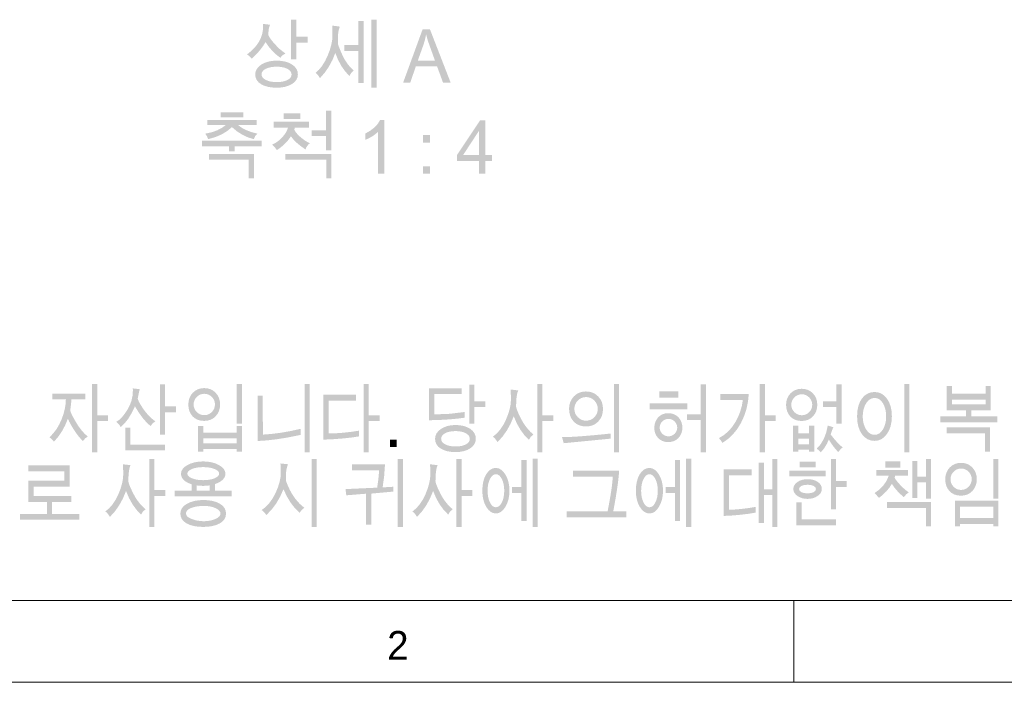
# Model space of a CAD drawing. Header units: millimetres. Extents: x 5 to 419, y 1 to 291.
# Tile 2 of 25: x 62 to 123, y 4 to 45. Entities that reach past the tile are written whole.
import ezdxf

# ---------------------------------------------------------------- set-up
doc = ezdxf.new("R2010")
doc.units = ezdxf.units.MM

msp = doc.modelspace()

# ---------------------------------------------------------------- hatches: boundary and pattern name
h = msp.add_hatch(color=7)
h.paths.add_polyline_path([(79.966, 43.339), (79.271, 43.339), (79.271, 42.303), (78.941, 42.303), (78.941, 44.737), (79.271, 44.737), (79.271, 43.691), (79.966, 43.691)])
h.paths.add_polyline_path([(78.285, 42.404), (78.025, 42.607), (77.787, 42.835), (77.572, 43.089), (77.379, 43.367), (77.21, 43.099), (77.013, 42.84), (76.789, 42.591), (76.538, 42.352), (76.442, 42.449), (76.361, 42.524), (76.294, 42.578), (76.242, 42.609), (76.473, 42.795), (76.673, 42.988), (76.842, 43.189), (76.981, 43.398), (77.089, 43.614), (77.166, 43.839), (77.212, 44.071), (77.227, 44.311), (77.219, 44.486), (77.653, 44.43), (77.61, 44.309), (77.578, 44.166), (77.56, 44.002), (77.553, 43.816), (77.572, 43.752), (77.63, 43.652), (77.725, 43.516), (77.858, 43.344), (78.195, 42.984), (78.597, 42.665), (78.425, 42.564)])
h.paths.add_polyline_path([(79.363, 41.393), (79.341, 41.217), (79.273, 41.059), (79.161, 40.919), (79.003, 40.797), (78.809, 40.697), (78.588, 40.626), (78.34, 40.583), (78.064, 40.569), (77.781, 40.583), (77.528, 40.623), (77.303, 40.69), (77.108, 40.784), (76.949, 40.902), (76.836, 41.043), (76.768, 41.205), (76.746, 41.389), (76.769, 41.557), (76.839, 41.712), (76.954, 41.854), (77.116, 41.984), (77.315, 42.091), (77.539, 42.167), (77.789, 42.213), (78.064, 42.229), (78.337, 42.214), (78.584, 42.171), (78.805, 42.098), (79, 41.996), (79.159, 41.871), (79.272, 41.728), (79.34, 41.569)])
h.paths.add_polyline_path([(78.976, 41.376), (78.96, 41.477), (78.913, 41.569), (78.834, 41.65), (78.724, 41.722), (78.589, 41.781), (78.435, 41.823), (78.261, 41.848), (78.068, 41.857), (77.867, 41.849), (77.687, 41.824), (77.528, 41.783), (77.39, 41.727), (77.279, 41.657), (77.2, 41.576), (77.152, 41.485), (77.136, 41.384), (77.152, 41.287), (77.201, 41.198), (77.282, 41.118), (77.395, 41.046), (77.534, 40.988), (77.692, 40.945), (77.871, 40.92), (78.068, 40.912), (78.262, 40.92), (78.436, 40.945), (78.59, 40.985), (78.725, 41.043), (78.835, 41.112), (78.913, 41.191), (78.96, 41.279)])
h = msp.add_hatch(color=7)
h.paths.add_polyline_path([(83.872, 40.565), (83.872, 44.741), (84.204, 44.741), (84.204, 40.565)])
h.paths.add_polyline_path([(83.061, 40.863), (83.061, 42.829), (82.216, 42.829), (82.216, 43.182), (83.061, 43.182), (83.061, 44.665), (83.397, 44.665), (83.397, 40.863)])
h.paths.add_polyline_path([(82.525, 41.288), (82.261, 41.573), (82.029, 41.903), (81.828, 42.279), (81.658, 42.701), (81.481, 42.264), (81.264, 41.86), (81.009, 41.489), (80.715, 41.152), (80.643, 41.27), (80.575, 41.364), (80.51, 41.434), (80.449, 41.481), (80.662, 41.678), (80.856, 41.919), (81.031, 42.203), (81.188, 42.53), (81.317, 42.868), (81.409, 43.187), (81.465, 43.485), (81.483, 43.763), (81.479, 44.137), (81.475, 44.27), (81.465, 44.381), (81.937, 44.316), (81.86, 44.075), (81.826, 43.833), (81.813, 43.326), (81.831, 43.226), (81.882, 43.069), (81.967, 42.855), (82.087, 42.583), (82.233, 42.298), (82.399, 42.043), (82.583, 41.818), (82.787, 41.624), (82.629, 41.472)])
h = msp.add_hatch(color=7)
h.paths.add_polyline_path([(88.734, 40.876), (88.267, 40.876), (87.901, 41.875), (86.598, 41.875), (86.253, 40.876), (85.817, 40.876), (87.016, 44.159), (87.46, 44.159)])
h.paths.add_polyline_path([(87.775, 42.22), (87.684, 42.472), (87.604, 42.695), (87.535, 42.889), (87.475, 43.055), (87.427, 43.192), (87.388, 43.3), (87.36, 43.379), (87.343, 43.43), (87.292, 43.598), (87.235, 43.816), (87.224, 43.816), (87.154, 43.497), (87.065, 43.203), (86.715, 42.22)])
h = msp.add_hatch(color=7)
h.paths.add_polyline_path([(76.021, 38.752), (74.631, 38.752), (74.631, 39.059), (76.021, 39.059)])
h.paths.add_polyline_path([(76.879, 37.749), (76.746, 37.603), (76.659, 37.409), (76.287, 37.528), (75.94, 37.692), (75.617, 37.9), (75.317, 38.152), (75.027, 37.908), (74.688, 37.703), (74.3, 37.538), (73.864, 37.413), (73.787, 37.587), (73.682, 37.749), (74.064, 37.831), (74.402, 37.948), (74.697, 38.099), (74.949, 38.284), (73.807, 38.284), (73.807, 38.582), (76.841, 38.582), (76.841, 38.284), (75.691, 38.284), (75.907, 38.118), (76.177, 37.974), (76.501, 37.851)])
h.paths.add_polyline_path([(77.14, 36.974), (75.479, 36.974), (75.479, 36.674), (75.148, 36.674), (75.148, 36.974), (73.487, 36.974), (73.487, 37.326), (77.14, 37.326)])
h.paths.add_polyline_path([(76.345, 35.01), (76.345, 36.144), (73.902, 36.144), (73.902, 36.502), (76.667, 36.502), (76.667, 35.01)])
h = msp.add_hatch(color=7)
h.paths.add_polyline_path([(81.414, 36.721), (81.086, 36.721), (81.086, 37.601), (80.208, 37.601), (80.208, 37.96), (81.086, 37.96), (81.086, 39.151), (81.414, 39.151)])
h.paths.add_polyline_path([(79.513, 38.647), (78.494, 38.647), (78.494, 39.001), (79.513, 39.001)])
h.paths.add_polyline_path([(79.827, 36.782), (79.539, 36.987), (79.295, 37.189), (79.094, 37.389), (78.937, 37.588), (78.768, 37.352), (78.569, 37.132), (78.339, 36.928), (78.079, 36.739), (77.984, 36.864), (77.902, 36.961), (77.834, 37.03), (77.778, 37.071), (77.954, 37.16), (78.119, 37.267), (78.272, 37.393), (78.414, 37.537), (78.538, 37.688), (78.637, 37.837), (78.711, 37.982), (78.759, 38.125), (77.869, 38.125), (77.869, 38.477), (80.039, 38.477), (80.039, 38.125), (79.168, 38.125), (79.156, 38.046), (79.14, 37.991), (79.2, 37.887), (79.285, 37.775), (79.396, 37.656), (79.533, 37.528), (79.825, 37.304), (80.101, 37.158), (80.016, 37.091), (79.943, 37.006), (79.88, 36.903)])
h.paths.add_polyline_path([(81.099, 35.01), (81.099, 36.144), (78.59, 36.144), (78.59, 36.502), (81.421, 36.502), (81.421, 35.01)])
h = msp.add_hatch(color=7)
h.dxf.hatch_style = 2
h.paths.add_polyline_path([(84.657, 35.29), (84.276, 35.29), (84.276, 37.859), (84.121, 37.721), (83.941, 37.594), (83.738, 37.478), (83.51, 37.373), (83.51, 37.762), (83.814, 37.939), (84.065, 38.136), (84.263, 38.352), (84.409, 38.589), (84.657, 38.589)])
h = msp.add_hatch(color=7)
h.paths.add_polyline_path([(91.274, 36.074), (90.855, 36.074), (90.855, 35.29), (90.474, 35.29), (90.474, 36.074), (89.128, 36.074), (89.128, 36.446), (90.542, 38.573), (90.855, 38.573), (90.855, 36.446), (91.274, 36.446)])
h.paths.add_polyline_path([(90.474, 36.446), (90.474, 37.928), (89.501, 36.446)])
h = msp.add_hatch(color=7)
h.paths.add_polyline_path([(87.473, 37.207), (87.039, 37.207), (87.039, 37.666), (87.473, 37.666)])
h.paths.add_polyline_path([(87.473, 35.29), (87.039, 35.29), (87.039, 35.749), (87.473, 35.749)])
h = msp.add_hatch(color=7)
h.paths.add_polyline_path([(67.717, 20.115), (67.054, 20.115), (67.054, 18.207), (66.739, 18.207), (66.739, 22.384), (67.054, 22.384), (67.054, 20.466), (67.717, 20.466)])
h.paths.add_polyline_path([(66.477, 19.166), (66.313, 19.053), (66.184, 18.894), (66.067, 19.005), (65.944, 19.145), (65.813, 19.315), (65.674, 19.515), (65.542, 19.723), (65.428, 19.916), (65.333, 20.096), (65.257, 20.261), (65.092, 19.864), (64.895, 19.496), (64.665, 19.159), (64.403, 18.852), (64.269, 19.011), (64.124, 19.123), (64.349, 19.352), (64.548, 19.61), (64.72, 19.898), (64.867, 20.216), (64.984, 20.543), (65.067, 20.859), (65.117, 21.164), (65.134, 21.459), (64.293, 21.459), (64.293, 21.806), (66.33, 21.806), (66.33, 21.459), (65.476, 21.459), (65.461, 21.276), (65.434, 21.031), (65.401, 20.78), (65.422, 20.692), (65.483, 20.547), (65.586, 20.345), (65.731, 20.085), (65.901, 19.811), (66.082, 19.567), (66.274, 19.351)])
h = msp.add_hatch(color=7)
h.paths.add_polyline_path([(71.878, 20.659), (71.215, 20.659), (71.215, 19.28), (70.9, 19.28), (70.9, 22.379), (71.215, 22.379), (71.215, 21.013), (71.878, 21.013)])
h.paths.add_polyline_path([(69.669, 22.072), (69.654, 22.029), (69.635, 21.963), (69.614, 21.873), (69.591, 21.761), (69.569, 21.651), (69.554, 21.572), (69.544, 21.522), (69.541, 21.503), (69.561, 21.418), (69.62, 21.29), (69.719, 21.117), (69.857, 20.9), (70.023, 20.67), (70.207, 20.459), (70.406, 20.268), (70.623, 20.095), (70.462, 19.988), (70.328, 19.81), (70.099, 20.016), (69.862, 20.287), (69.618, 20.622), (69.367, 21.022), (69.176, 20.619), (68.968, 20.273), (68.741, 19.984), (68.496, 19.752), (68.39, 19.918), (68.226, 20.072), (68.388, 20.179), (68.554, 20.335), (68.723, 20.539), (68.895, 20.792), (69.047, 21.074), (69.156, 21.367), (69.221, 21.67), (69.243, 21.983), (69.24, 22.068), (69.232, 22.124)])
h.paths.add_polyline_path([(71.223, 18.317), (68.771, 18.317), (68.771, 19.714), (69.096, 19.714), (69.096, 18.679), (71.223, 18.679)])
h = msp.add_hatch(color=7)
h.paths.add_polyline_path([(75.618, 19.949), (75.618, 22.384), (75.926, 22.384), (75.926, 19.949)])
h.paths.add_polyline_path([(74.592, 21.141), (74.576, 20.934), (74.525, 20.745), (74.442, 20.574), (74.325, 20.42), (74.18, 20.292), (74.014, 20.201), (73.827, 20.147), (73.618, 20.129), (73.405, 20.146), (73.216, 20.198), (73.049, 20.284), (72.907, 20.406), (72.792, 20.555), (72.71, 20.726), (72.661, 20.917), (72.644, 21.13), (72.662, 21.342), (72.714, 21.534), (72.8, 21.706), (72.922, 21.858), (73.069, 21.982), (73.235, 22.071), (73.418, 22.124), (73.618, 22.142), (73.824, 22.123), (74.009, 22.069), (74.175, 21.979), (74.321, 21.853), (74.439, 21.7), (74.524, 21.53), (74.575, 21.344)])
h.paths.add_polyline_path([(74.277, 21.136), (74.265, 21.267), (74.229, 21.388), (74.169, 21.499), (74.085, 21.6), (73.984, 21.684), (73.874, 21.744), (73.753, 21.78), (73.622, 21.792), (73.492, 21.78), (73.371, 21.743), (73.261, 21.683), (73.16, 21.598), (73.076, 21.497), (73.016, 21.386), (72.98, 21.266), (72.968, 21.136), (72.98, 21.006), (73.016, 20.886), (73.076, 20.775), (73.16, 20.674), (73.261, 20.589), (73.371, 20.529), (73.492, 20.492), (73.622, 20.48), (73.753, 20.492), (73.874, 20.529), (73.984, 20.589), (74.085, 20.674), (74.169, 20.775), (74.229, 20.886), (74.265, 21.006)])
h.paths.add_polyline_path([(75.609, 18.243), (75.609, 18.404), (73.556, 18.404), (73.556, 18.243), (73.24, 18.243), (73.24, 19.826), (73.556, 19.826), (73.556, 19.412), (75.609, 19.412), (75.609, 19.826), (75.926, 19.826), (75.926, 18.243)])
h.paths.add_polyline_path([(73.556, 19.056), (73.556, 18.756), (75.609, 18.756), (75.609, 19.056)])
h = msp.add_hatch(color=7)
h.paths.add_polyline_path([(80.091, 18.207), (79.774, 18.207), (79.774, 22.384), (80.091, 22.384)])
h.paths.add_polyline_path([(76.888, 21.678), (77.208, 21.678), (77.216, 19.288), (77.762, 19.33), (78.33, 19.403), (78.92, 19.507), (79.532, 19.642), (79.532, 19.271), (78.803, 19.122), (78.12, 19.01), (77.481, 18.934), (76.888, 18.894)])
h = msp.add_hatch(color=7)
h.paths.add_polyline_path([(84.376, 20.115), (83.713, 20.115), (83.713, 18.207), (83.398, 18.207), (83.398, 22.384), (83.713, 22.384), (83.713, 20.466), (84.376, 20.466)])
h.paths.add_polyline_path([(82.918, 21.38), (81.26, 21.38), (81.26, 19.358), (81.678, 19.369), (82.126, 19.401), (82.606, 19.454), (83.117, 19.528), (83.117, 19.179), (82.649, 19.109), (82.129, 19.052), (81.556, 19.008), (80.931, 18.978), (80.931, 21.739), (82.918, 21.739)])
h = msp.add_hatch(color=7)
h.paths.add_polyline_path([(90.856, 20.986), (90.193, 20.986), (90.193, 19.949), (89.878, 19.949), (89.878, 22.361), (90.193, 22.361), (90.193, 21.338), (90.856, 21.338)])
h.paths.add_polyline_path([(89.418, 21.77), (87.741, 21.77), (87.741, 20.527), (88.674, 20.564), (89.597, 20.675), (89.597, 20.325), (89.122, 20.264), (88.6, 20.218), (88.03, 20.186), (87.411, 20.169), (87.411, 22.128), (89.418, 22.128)])
h.paths.add_polyline_path([(90.277, 19.04), (90.255, 18.864), (90.191, 18.706), (90.083, 18.566), (89.933, 18.443), (89.748, 18.344), (89.537, 18.273), (89.299, 18.23), (89.036, 18.216), (88.766, 18.229), (88.524, 18.27), (88.31, 18.337), (88.123, 18.431), (87.972, 18.549), (87.864, 18.689), (87.799, 18.851), (87.777, 19.035), (87.8, 19.204), (87.866, 19.359), (87.976, 19.501), (88.131, 19.63), (88.321, 19.737), (88.534, 19.814), (88.773, 19.86), (89.036, 19.876), (89.297, 19.861), (89.533, 19.817), (89.744, 19.744), (89.93, 19.642), (90.082, 19.517), (90.19, 19.375), (90.255, 19.216)])
h.paths.add_polyline_path([(89.907, 19.022), (89.892, 19.124), (89.847, 19.215), (89.771, 19.297), (89.666, 19.369), (89.537, 19.428), (89.39, 19.47), (89.224, 19.495), (89.04, 19.503), (88.848, 19.495), (88.676, 19.471), (88.524, 19.43), (88.393, 19.373), (88.286, 19.303), (88.21, 19.223), (88.165, 19.132), (88.15, 19.031), (88.165, 18.934), (88.211, 18.845), (88.288, 18.765), (88.396, 18.693), (88.529, 18.634), (88.681, 18.592), (88.851, 18.567), (89.04, 18.559), (89.225, 18.567), (89.391, 18.591), (89.538, 18.632), (89.668, 18.689), (89.772, 18.759), (89.847, 18.838), (89.892, 18.926)])
h = msp.add_hatch(color=7)
h.paths.add_polyline_path([(95.021, 20.115), (94.358, 20.115), (94.358, 18.207), (94.043, 18.207), (94.043, 22.384), (94.358, 22.384), (94.358, 20.466), (95.021, 20.466)])
h.paths.add_polyline_path([(93.534, 18.968), (93.259, 19.25), (93.012, 19.585), (92.792, 19.972), (92.601, 20.413), (92.408, 19.953), (92.177, 19.535), (91.91, 19.159), (91.606, 18.825), (91.53, 18.944), (91.457, 19.039), (91.387, 19.11), (91.321, 19.157), (91.556, 19.352), (91.768, 19.59), (91.957, 19.873), (92.123, 20.199), (92.258, 20.538), (92.355, 20.86), (92.413, 21.164), (92.432, 21.452), (92.422, 21.815), (92.418, 21.954), (92.405, 22.054), (92.879, 21.998), (92.821, 21.839), (92.78, 21.622), (92.756, 21.347), (92.747, 21.013), (92.756, 20.951), (92.784, 20.859), (92.829, 20.737), (92.892, 20.586), (93.036, 20.281), (93.176, 20.031), (93.32, 19.817), (93.474, 19.623), (93.638, 19.448), (93.809, 19.298), (93.64, 19.145)])
h = msp.add_hatch(color=7)
h.paths.add_polyline_path([(99.065, 18.207), (98.748, 18.207), (98.748, 22.384), (99.065, 22.384)])
h.paths.add_polyline_path([(98.077, 20.861), (98.059, 20.642), (98.006, 20.441), (97.916, 20.259), (97.791, 20.096), (97.637, 19.961), (97.46, 19.865), (97.259, 19.807), (97.036, 19.788), (96.808, 19.807), (96.606, 19.863), (96.428, 19.958), (96.275, 20.09), (96.153, 20.253), (96.065, 20.438), (96.012, 20.646), (95.995, 20.877), (96.013, 21.09), (96.068, 21.287), (96.159, 21.466), (96.286, 21.628), (96.443, 21.763), (96.619, 21.859), (96.815, 21.916), (97.032, 21.935), (97.253, 21.916), (97.452, 21.858), (97.63, 21.761), (97.786, 21.625), (97.914, 21.461), (98.005, 21.279), (98.059, 21.079)])
h.paths.add_polyline_path([(97.036, 21.591), (96.894, 21.577), (96.762, 21.537), (96.641, 21.47), (96.531, 21.377), (96.438, 21.265), (96.373, 21.143), (96.333, 21.01), (96.32, 20.867), (96.333, 20.724), (96.373, 20.59), (96.439, 20.468), (96.532, 20.356), (96.644, 20.262), (96.766, 20.195), (96.9, 20.155), (97.044, 20.142), (97.186, 20.155), (97.317, 20.195), (97.437, 20.261), (97.547, 20.355), (97.638, 20.466), (97.704, 20.589), (97.743, 20.723), (97.756, 20.867), (97.743, 21.011), (97.703, 21.144), (97.637, 21.266), (97.545, 21.378), (97.435, 21.471), (97.313, 21.538), (97.18, 21.578)])
h.paths.add_polyline_path([(98.549, 19.04), (95.666, 18.76), (95.566, 19.132), (95.822, 19.137), (96.111, 19.148), (96.434, 19.166), (96.79, 19.191), (97.18, 19.222), (97.603, 19.259), (98.059, 19.303), (98.549, 19.354)])
h = msp.add_hatch(color=7)
h.paths.add_polyline_path([(104.071, 18.203), (104.071, 20.178), (103.221, 20.178), (103.221, 20.536), (104.071, 20.536), (104.071, 22.379), (104.388, 22.379), (104.388, 18.203)])
h.paths.add_polyline_path([(102.688, 21.559), (101.531, 21.559), (101.531, 21.935), (102.688, 21.935)])
h.paths.add_polyline_path([(103.241, 20.834), (100.939, 20.834), (100.939, 21.214), (103.241, 21.214)])
h.paths.add_polyline_path([(102.946, 19.721), (102.931, 19.538), (102.887, 19.371), (102.812, 19.22), (102.708, 19.085), (102.58, 18.973), (102.433, 18.894), (102.267, 18.846), (102.083, 18.83), (101.896, 18.845), (101.73, 18.892), (101.583, 18.971), (101.456, 19.081), (101.354, 19.213), (101.282, 19.361), (101.238, 19.523), (101.224, 19.701), (101.238, 19.881), (101.281, 20.048), (101.354, 20.2), (101.455, 20.339), (101.58, 20.453), (101.725, 20.535), (101.888, 20.585), (102.07, 20.601), (102.261, 20.585), (102.432, 20.537), (102.582, 20.456), (102.71, 20.344), (102.813, 20.208), (102.887, 20.059), (102.931, 19.897)])
h.paths.add_polyline_path([(102.629, 19.714), (102.619, 19.821), (102.589, 19.92), (102.54, 20.01), (102.472, 20.093), (102.389, 20.162), (102.299, 20.212), (102.2, 20.242), (102.092, 20.251), (101.985, 20.242), (101.886, 20.212), (101.795, 20.162), (101.713, 20.093), (101.643, 20.011), (101.594, 19.921), (101.565, 19.825), (101.555, 19.721), (101.565, 19.614), (101.594, 19.515), (101.643, 19.424), (101.711, 19.341), (101.794, 19.272), (101.885, 19.223), (101.984, 19.193), (102.092, 19.183), (102.199, 19.193), (102.297, 19.223), (102.388, 19.272), (102.471, 19.341), (102.54, 19.423), (102.589, 19.513), (102.619, 19.61)])
h = msp.add_hatch(color=7)
h.paths.add_polyline_path([(108.672, 20.115), (108.009, 20.115), (108.009, 18.207), (107.695, 18.207), (107.695, 22.384), (108.009, 22.384), (108.009, 20.466), (108.672, 20.466)])
h.paths.add_polyline_path([(105.403, 18.78), (105.291, 18.953), (105.183, 19.074), (105.479, 19.252), (105.745, 19.473), (105.981, 19.735), (106.189, 20.04), (106.362, 20.37), (106.497, 20.709), (106.594, 21.058), (106.653, 21.416), (105.266, 21.416), (105.266, 21.783), (107.019, 21.783), (106.969, 21.303), (106.873, 20.847), (106.729, 20.413), (106.539, 20.003), (106.308, 19.627), (106.041, 19.299), (105.74, 19.016)])
h = msp.add_hatch(color=7)
h.paths.add_polyline_path([(112.711, 19.949), (112.396, 19.949), (112.396, 20.982), (111.57, 20.982), (111.57, 21.338), (112.396, 21.338), (112.396, 22.379), (112.711, 22.379)])
h.paths.add_polyline_path([(111.22, 21.118), (111.204, 20.916), (111.154, 20.731), (111.072, 20.562), (110.957, 20.411), (110.815, 20.285), (110.652, 20.196), (110.468, 20.142), (110.263, 20.124), (110.053, 20.141), (109.867, 20.193), (109.703, 20.28), (109.563, 20.401), (109.45, 20.551), (109.369, 20.721), (109.321, 20.911), (109.305, 21.123), (109.322, 21.32), (109.372, 21.501), (109.457, 21.666), (109.575, 21.816), (109.719, 21.94), (109.882, 22.028), (110.063, 22.081), (110.263, 22.099), (110.465, 22.081), (110.648, 22.028), (110.811, 21.94), (110.954, 21.816), (111.071, 21.666), (111.154, 21.5), (111.204, 21.317)])
h.paths.add_polyline_path([(110.909, 21.118), (110.898, 21.246), (110.862, 21.364), (110.803, 21.472), (110.72, 21.572), (110.621, 21.654), (110.512, 21.713), (110.394, 21.749), (110.267, 21.761), (110.139, 21.749), (110.021, 21.713), (109.913, 21.654), (109.814, 21.572), (109.732, 21.472), (109.673, 21.364), (109.638, 21.246), (109.626, 21.118), (109.638, 20.991), (109.673, 20.874), (109.732, 20.766), (109.814, 20.666), (109.913, 20.583), (110.021, 20.523), (110.139, 20.488), (110.267, 20.476), (110.394, 20.488), (110.512, 20.523), (110.621, 20.583), (110.72, 20.666), (110.803, 20.766), (110.862, 20.874), (110.898, 20.991)])
h.paths.add_polyline_path([(112.508, 18.216), (112.365, 18.37), (112.22, 18.548), (112.075, 18.751), (111.928, 18.978), (111.816, 18.741), (111.697, 18.534), (111.571, 18.356), (111.438, 18.207), (111.289, 18.347), (111.184, 18.426), (111.422, 18.691), (111.615, 19.015), (111.762, 19.398), (111.863, 19.84), (112.204, 19.743), (112.111, 19.507), (112.042, 19.293), (112.254, 19.027), (112.447, 18.807), (112.622, 18.633), (112.778, 18.505), (112.639, 18.381)])
h.paths.add_polyline_path([(111.033, 18.234), (110.712, 18.234), (110.712, 18.361), (110.047, 18.361), (110.047, 18.234), (109.73, 18.234), (109.73, 19.831), (110.047, 19.831), (110.047, 19.367), (110.712, 19.367), (110.712, 19.831), (111.033, 19.831)])
h.paths.add_polyline_path([(110.712, 19.035), (110.047, 19.035), (110.047, 18.693), (110.712, 18.693)])
h = msp.add_hatch(color=7)
h.paths.add_polyline_path([(116.875, 18.207), (116.56, 18.207), (116.56, 22.384), (116.875, 22.384)])
h.paths.add_polyline_path([(115.794, 20.409), (115.775, 20.095), (115.719, 19.81), (115.625, 19.554), (115.493, 19.328), (115.333, 19.142), (115.154, 19.01), (114.956, 18.93), (114.74, 18.904), (114.508, 18.929), (114.3, 19.006), (114.116, 19.134), (113.956, 19.313), (113.827, 19.536), (113.735, 19.792), (113.679, 20.083), (113.661, 20.409), (113.679, 20.736), (113.735, 21.027), (113.827, 21.282), (113.956, 21.501), (114.116, 21.676), (114.3, 21.801), (114.508, 21.877), (114.74, 21.902), (114.959, 21.876), (115.158, 21.799), (115.337, 21.67), (115.496, 21.489), (115.626, 21.267), (115.719, 21.013), (115.775, 20.727)])
h.paths.add_polyline_path([(115.444, 20.399), (115.432, 20.63), (115.395, 20.841), (115.334, 21.034), (115.249, 21.208), (115.144, 21.352), (115.024, 21.455), (114.889, 21.516), (114.74, 21.537), (114.586, 21.516), (114.447, 21.454), (114.323, 21.35), (114.213, 21.205), (114.122, 21.03), (114.058, 20.837), (114.019, 20.627), (114.006, 20.399), (114.019, 20.18), (114.058, 19.976), (114.122, 19.786), (114.211, 19.611), (114.321, 19.464), (114.446, 19.359), (114.586, 19.296), (114.74, 19.275), (114.886, 19.296), (115.019, 19.357), (115.138, 19.46), (115.244, 19.603), (115.332, 19.776), (115.394, 19.966), (115.431, 20.174)])
h = msp.add_hatch(color=7)
h.paths.add_polyline_path([(122.261, 20.046), (118.756, 20.046), (118.756, 20.399), (120.35, 20.399), (120.35, 20.771), (119.162, 20.771), (119.162, 22.26), (119.479, 22.26), (119.479, 21.801), (121.538, 21.801), (121.538, 22.26), (121.854, 22.26), (121.854, 20.771), (120.667, 20.771), (120.667, 20.399), (122.261, 20.399)])
h.paths.add_polyline_path([(121.538, 21.136), (121.538, 21.434), (119.479, 21.434), (119.479, 21.136)])
h.paths.add_polyline_path([(121.498, 18.243), (121.498, 19.376), (119.154, 19.376), (119.154, 19.734), (121.808, 19.734), (121.808, 18.243)])
h = msp.add_hatch(color=7)
h.dxf.hatch_style = 2
h.paths.add_polyline_path([(85.429, 18.523), (85.012, 18.523), (85.012, 18.982), (85.429, 18.982)])
h = msp.add_hatch(color=7)
h.paths.add_polyline_path([(71.224, 15.529), (70.566, 15.529), (70.566, 13.621), (70.253, 13.621), (70.253, 17.797), (70.566, 17.797), (70.566, 15.88), (71.224, 15.88)])
h.paths.add_polyline_path([(69.748, 14.382), (69.475, 14.664), (69.23, 14.999), (69.012, 15.386), (68.822, 15.827), (68.63, 15.367), (68.402, 14.949), (68.137, 14.573), (67.835, 14.239), (67.759, 14.358), (67.687, 14.453), (67.618, 14.524), (67.552, 14.571), (67.785, 14.766), (67.995, 15.004), (68.182, 15.287), (68.347, 15.612), (68.481, 15.952), (68.577, 16.273), (68.635, 16.578), (68.654, 16.866), (68.644, 17.229), (68.64, 17.368), (68.628, 17.468), (69.098, 17.412), (69.041, 17.253), (69, 17.036), (68.975, 16.761), (68.967, 16.427), (68.976, 16.365), (69.003, 16.273), (69.048, 16.151), (69.112, 16), (69.254, 15.695), (69.393, 15.445), (69.535, 15.231), (69.689, 15.036), (69.851, 14.862), (70.021, 14.712), (69.854, 14.559)])
h = msp.add_hatch(color=7)
h.paths.add_polyline_path([(75.3, 15.858), (75.296, 15.504), (71.815, 15.504), (71.815, 15.858), (72.845, 15.858), (72.845, 16.243), (72.693, 16.298), (72.561, 16.361), (72.449, 16.431), (72.358, 16.509), (72.287, 16.594), (72.236, 16.687), (72.205, 16.787), (72.195, 16.895), (72.22, 17.042), (72.295, 17.179), (72.419, 17.305), (72.594, 17.421), (72.803, 17.518), (73.034, 17.587), (73.284, 17.629), (73.556, 17.643), (73.829, 17.629), (74.081, 17.587), (74.311, 17.518), (74.521, 17.421), (74.696, 17.305), (74.82, 17.179), (74.895, 17.042), (74.92, 16.895), (74.91, 16.793), (74.879, 16.697), (74.828, 16.607), (74.757, 16.524), (74.666, 16.447), (74.554, 16.376), (74.422, 16.311), (74.27, 16.252), (74.27, 15.858)])
h.paths.add_polyline_path([(73.559, 16.492), (73.76, 16.499), (73.944, 16.521), (74.109, 16.558), (74.257, 16.609), (74.378, 16.671), (74.465, 16.739), (74.517, 16.814), (74.535, 16.895), (74.517, 16.974), (74.465, 17.047), (74.378, 17.114), (74.257, 17.176), (74.109, 17.227), (73.944, 17.264), (73.76, 17.286), (73.559, 17.294), (73.359, 17.286), (73.176, 17.264), (73.011, 17.227), (72.863, 17.176), (72.741, 17.114), (72.654, 17.047), (72.602, 16.974), (72.585, 16.895), (72.602, 16.814), (72.654, 16.739), (72.741, 16.671), (72.862, 16.609), (73.01, 16.558), (73.175, 16.521), (73.358, 16.499)])
h.paths.add_polyline_path([(73.957, 15.858), (73.957, 16.174), (73.767, 16.15), (73.556, 16.143), (73.351, 16.149), (73.162, 16.169), (73.162, 15.858)])
h.paths.add_polyline_path([(74.956, 14.441), (74.932, 14.258), (74.859, 14.096), (74.738, 13.957), (74.569, 13.839), (74.36, 13.746), (74.123, 13.679), (73.858, 13.639), (73.563, 13.625), (73.259, 13.639), (72.987, 13.679), (72.747, 13.746), (72.539, 13.84), (72.371, 13.959), (72.251, 14.099), (72.179, 14.261), (72.155, 14.445), (72.181, 14.624), (72.258, 14.784), (72.387, 14.926), (72.568, 15.049), (72.786, 15.148), (73.024, 15.219), (73.283, 15.261), (73.563, 15.276), (73.854, 15.262), (74.118, 15.22), (74.355, 15.151), (74.564, 15.055), (74.736, 14.934), (74.858, 14.791), (74.932, 14.627)])
h.paths.add_polyline_path([(73.604, 14.913), (73.378, 14.905), (73.172, 14.882), (72.984, 14.842), (72.816, 14.787), (72.677, 14.719), (72.577, 14.639), (72.518, 14.548), (72.498, 14.445), (72.519, 14.353), (72.582, 14.267), (72.687, 14.187), (72.835, 14.114), (73.185, 14.008), (73.563, 13.973), (73.772, 13.981), (73.965, 14.007), (74.142, 14.051), (74.305, 14.111), (74.44, 14.184), (74.536, 14.264), (74.594, 14.351), (74.613, 14.445), (74.595, 14.538), (74.539, 14.624), (74.447, 14.703), (74.318, 14.775), (74.163, 14.835), (73.993, 14.878), (73.806, 14.904)])
h = msp.add_hatch(color=7)
h.paths.add_polyline_path([(80.522, 13.621), (80.208, 13.621), (80.208, 17.797), (80.522, 17.797)])
h.paths.add_polyline_path([(79.471, 14.492), (79.181, 14.775), (78.919, 15.111), (78.685, 15.499), (78.48, 15.941), (78.273, 15.476), (78.029, 15.057), (77.748, 14.683), (77.43, 14.353), (77.351, 14.461), (77.277, 14.547), (77.208, 14.613), (77.143, 14.658), (77.392, 14.856), (77.617, 15.096), (77.816, 15.377), (77.991, 15.701), (78.133, 16.037), (78.235, 16.356), (78.296, 16.658), (78.316, 16.942), (78.315, 17.139), (78.31, 17.301), (78.302, 17.427), (78.29, 17.517), (78.761, 17.468), (78.695, 17.287), (78.655, 17.119), (78.644, 17.02), (78.636, 16.883), (78.631, 16.709), (78.63, 16.496), (78.637, 16.451), (78.659, 16.38), (78.695, 16.283), (78.746, 16.161), (78.861, 15.913), (78.97, 15.707), (79.202, 15.356), (79.467, 15.05), (79.757, 14.799), (79.591, 14.658)])
h = msp.add_hatch(color=7)
h.paths.add_polyline_path([(85.806, 13.621), (85.491, 13.621), (85.491, 17.797), (85.806, 17.797)])
h.paths.add_polyline_path([(85.227, 16.089), (85.225, 16.05), (85.224, 15.988), (85.223, 15.902), (85.223, 15.793), (83.866, 15.67), (83.866, 13.771), (83.531, 13.771), (83.531, 15.661), (82.332, 15.564), (82.284, 15.945), (84.226, 16.033), (84.298, 16.545), (84.347, 17.092), (82.691, 17.092), (82.691, 17.455), (84.706, 17.455), (84.655, 16.743), (84.561, 16.051)])
h = msp.add_hatch(color=7)
h.paths.add_polyline_path([(90.059, 15.529), (89.401, 15.529), (89.401, 13.621), (89.088, 13.621), (89.088, 17.797), (89.401, 17.797), (89.401, 15.88), (90.059, 15.88)])
h.paths.add_polyline_path([(88.583, 14.382), (88.31, 14.664), (88.065, 14.999), (87.847, 15.386), (87.657, 15.827), (87.465, 15.367), (87.237, 14.949), (86.972, 14.573), (86.67, 14.239), (86.594, 14.358), (86.522, 14.453), (86.453, 14.524), (86.387, 14.571), (86.62, 14.766), (86.83, 15.004), (87.018, 15.287), (87.182, 15.612), (87.316, 15.952), (87.412, 16.273), (87.47, 16.578), (87.489, 16.866), (87.479, 17.229), (87.475, 17.368), (87.463, 17.468), (87.934, 17.412), (87.876, 17.253), (87.835, 17.036), (87.811, 16.761), (87.802, 16.427), (87.811, 16.365), (87.838, 16.273), (87.884, 16.151), (87.947, 16), (88.089, 15.695), (88.228, 15.445), (88.371, 15.231), (88.524, 15.036), (88.686, 14.862), (88.856, 14.712), (88.689, 14.559)])
h = msp.add_hatch(color=7)
h.paths.add_polyline_path([(93.759, 13.625), (93.759, 17.802), (94.074, 17.802), (94.074, 13.625)])
h.paths.add_polyline_path([(93.073, 13.993), (93.073, 15.713), (92.498, 15.713), (92.498, 16.064), (93.073, 16.064), (93.073, 17.726), (93.392, 17.726), (93.392, 13.993)])
h.paths.add_polyline_path([(92.34, 15.844), (92.324, 15.566), (92.278, 15.309), (92.201, 15.073), (92.092, 14.858), (91.963, 14.679), (91.823, 14.551), (91.673, 14.475), (91.511, 14.449), (91.343, 14.475), (91.188, 14.55), (91.046, 14.677), (90.918, 14.853), (90.812, 15.067), (90.736, 15.303), (90.69, 15.562), (90.675, 15.844), (90.69, 16.139), (90.734, 16.406), (90.808, 16.644), (90.912, 16.853), (91.038, 17.024), (91.179, 17.146), (91.335, 17.22), (91.507, 17.244), (91.67, 17.218), (91.822, 17.141), (91.962, 17.013), (92.092, 16.834), (92.2, 16.618), (92.278, 16.382), (92.324, 16.124)])
h.paths.add_polyline_path([(92.02, 15.844), (92.01, 16.051), (91.982, 16.24), (91.935, 16.412), (91.87, 16.567), (91.791, 16.695), (91.704, 16.786), (91.609, 16.841), (91.507, 16.859), (91.404, 16.841), (91.31, 16.786), (91.224, 16.695), (91.146, 16.567), (91.081, 16.412), (91.035, 16.24), (91.007, 16.051), (90.998, 15.844), (91.007, 15.638), (91.035, 15.449), (91.081, 15.277), (91.146, 15.122), (91.224, 14.994), (91.31, 14.903), (91.404, 14.848), (91.507, 14.83), (91.609, 14.848), (91.704, 14.903), (91.791, 14.994), (91.87, 15.122), (91.935, 15.277), (91.982, 15.449), (92.01, 15.638)])
h = msp.add_hatch(color=7)
h.paths.add_polyline_path([(103.177, 13.625), (103.177, 17.802), (103.492, 17.802), (103.492, 13.625)])
h.paths.add_polyline_path([(102.491, 13.993), (102.491, 15.713), (101.915, 15.713), (101.915, 16.064), (102.491, 16.064), (102.491, 17.726), (102.809, 17.726), (102.809, 13.993)])
h.paths.add_polyline_path([(101.758, 15.844), (101.742, 15.566), (101.696, 15.309), (101.618, 15.073), (101.51, 14.858), (101.381, 14.679), (101.241, 14.551), (101.09, 14.475), (100.929, 14.449), (100.76, 14.475), (100.605, 14.55), (100.464, 14.677), (100.335, 14.853), (100.229, 15.067), (100.153, 15.303), (100.108, 15.562), (100.092, 15.844), (100.107, 16.139), (100.152, 16.406), (100.226, 16.644), (100.329, 16.853), (100.456, 17.024), (100.597, 17.146), (100.753, 17.22), (100.924, 17.244), (101.087, 17.218), (101.239, 17.141), (101.38, 17.013), (101.51, 16.834), (101.618, 16.618), (101.696, 16.382), (101.742, 16.124)])
h.paths.add_polyline_path([(101.437, 15.844), (101.428, 16.051), (101.4, 16.24), (101.353, 16.412), (101.287, 16.567), (101.209, 16.695), (101.122, 16.786), (101.027, 16.841), (100.924, 16.859), (100.822, 16.841), (100.728, 16.786), (100.642, 16.695), (100.564, 16.567), (100.499, 16.412), (100.452, 16.24), (100.425, 16.051), (100.415, 15.844), (100.425, 15.638), (100.452, 15.449), (100.499, 15.277), (100.564, 15.122), (100.642, 14.994), (100.728, 14.903), (100.822, 14.848), (100.924, 14.83), (101.027, 14.848), (101.122, 14.903), (101.209, 14.994), (101.287, 15.122), (101.353, 15.277), (101.4, 15.449), (101.428, 15.638)])
h = msp.add_hatch(color=7)
h.paths.add_polyline_path([(108.775, 13.621), (108.46, 13.621), (108.46, 15.574), (107.948, 15.574), (107.948, 13.872), (107.633, 13.872), (107.633, 17.569), (107.948, 17.569), (107.948, 15.928), (108.46, 15.928), (108.46, 17.797), (108.775, 17.797)])
h.paths.add_polyline_path([(107.199, 16.794), (105.802, 16.794), (105.802, 14.68), (106.143, 14.691), (106.53, 14.723), (106.962, 14.776), (107.439, 14.851), (107.439, 14.501), (106.97, 14.426), (106.486, 14.368), (105.988, 14.325), (105.475, 14.299), (105.475, 17.153), (107.199, 17.153)])
h = msp.add_hatch(color=7)
h.paths.add_polyline_path([(113.028, 16.078), (112.37, 16.078), (112.37, 14.698), (112.058, 14.698), (112.058, 17.797), (112.37, 17.797), (112.37, 16.432), (113.028, 16.432)])
h.paths.add_polyline_path([(111.111, 17.28), (110.142, 17.28), (110.142, 17.638), (111.111, 17.638)])
h.paths.add_polyline_path([(111.738, 16.729), (109.51, 16.729), (109.51, 17.069), (111.738, 17.069)])
h.paths.add_polyline_path([(111.498, 15.95), (111.482, 15.829), (111.434, 15.717), (111.353, 15.615), (111.241, 15.522), (111.106, 15.445), (110.958, 15.389), (110.796, 15.356), (110.622, 15.345), (110.448, 15.356), (110.287, 15.389), (110.139, 15.445), (110.005, 15.522), (109.894, 15.615), (109.814, 15.717), (109.766, 15.829), (109.75, 15.95), (109.766, 16.073), (109.813, 16.186), (109.893, 16.289), (110.003, 16.381), (110.137, 16.457), (110.285, 16.511), (110.446, 16.544), (110.622, 16.554), (110.805, 16.544), (110.971, 16.512), (111.12, 16.458), (111.252, 16.383), (111.36, 16.292), (111.437, 16.189), (111.483, 16.075)])
h.paths.add_polyline_path([(111.139, 15.95), (111.104, 16.054), (110.999, 16.138), (110.834, 16.194), (110.622, 16.212), (110.409, 16.194), (110.244, 16.138), (110.137, 16.054), (110.101, 15.95), (110.137, 15.844), (110.242, 15.758), (110.408, 15.702), (110.622, 15.684), (110.834, 15.702), (110.999, 15.758), (111.104, 15.844)])
h.paths.add_polyline_path([(112.375, 13.731), (109.94, 13.731), (109.94, 15.128), (110.263, 15.128), (110.263, 14.093), (112.375, 14.093)])
h = msp.add_hatch(color=7)
h.paths.add_polyline_path([(118.193, 15.363), (117.878, 15.363), (117.878, 16.353), (117.365, 16.353), (117.365, 15.408), (117.051, 15.408), (117.051, 17.661), (117.365, 17.661), (117.365, 16.707), (117.878, 16.707), (117.878, 17.797), (118.193, 17.797)])
h.paths.add_polyline_path([(115.397, 17.262), (115.397, 17.648), (116.315, 17.648), (116.315, 17.262)])
h.paths.add_polyline_path([(116.526, 15.45), (116.301, 15.651), (116.105, 15.853), (115.936, 16.058), (115.795, 16.266), (115.642, 16.033), (115.46, 15.813), (115.247, 15.604), (115.005, 15.408), (114.895, 15.528), (114.812, 15.617), (114.756, 15.673), (114.727, 15.697), (115.031, 15.921), (115.279, 16.175), (115.469, 16.457), (115.603, 16.767), (114.832, 16.767), (114.832, 17.11), (116.79, 17.11), (116.79, 16.767), (115.988, 16.767), (115.973, 16.679), (115.964, 16.642), (116.019, 16.547), (116.099, 16.437), (116.204, 16.311), (116.333, 16.17), (116.472, 16.033), (116.601, 15.916), (116.723, 15.822), (116.836, 15.749), (116.68, 15.63)])
h.paths.add_polyline_path([(117.886, 13.657), (117.886, 14.79), (115.496, 14.79), (115.496, 15.148), (118.193, 15.148), (118.193, 13.657)])
h = msp.add_hatch(color=7)
h.paths.add_polyline_path([(122.02, 15.363), (122.02, 17.797), (122.327, 17.797), (122.327, 15.363)])
h.paths.add_polyline_path([(121.003, 16.554), (120.986, 16.348), (120.936, 16.159), (120.853, 15.988), (120.737, 15.833), (120.594, 15.706), (120.429, 15.615), (120.243, 15.561), (120.036, 15.542), (119.824, 15.56), (119.636, 15.612), (119.471, 15.698), (119.329, 15.82), (119.215, 15.969), (119.134, 16.139), (119.085, 16.331), (119.069, 16.543), (119.086, 16.756), (119.137, 16.948), (119.223, 17.12), (119.344, 17.272), (119.491, 17.396), (119.655, 17.484), (119.836, 17.538), (120.036, 17.555), (120.24, 17.537), (120.424, 17.483), (120.589, 17.393), (120.733, 17.267), (120.851, 17.114), (120.935, 16.944), (120.986, 16.758)])
h.paths.add_polyline_path([(120.69, 16.55), (120.678, 16.681), (120.642, 16.801), (120.582, 16.912), (120.499, 17.014), (120.399, 17.098), (120.289, 17.158), (120.169, 17.194), (120.04, 17.206), (119.91, 17.194), (119.791, 17.157), (119.681, 17.097), (119.581, 17.012), (119.497, 16.91), (119.438, 16.8), (119.402, 16.679), (119.39, 16.55), (119.402, 16.42), (119.438, 16.3), (119.497, 16.189), (119.581, 16.088), (119.681, 16.003), (119.791, 15.942), (119.91, 15.906), (120.04, 15.894), (120.169, 15.906), (120.289, 15.942), (120.399, 16.003), (120.499, 16.088), (120.582, 16.189), (120.642, 16.3), (120.678, 16.42)])
h.paths.add_polyline_path([(122.012, 13.657), (122.012, 13.814), (119.973, 13.814), (119.973, 13.652), (119.661, 13.652), (119.661, 15.231), (122.327, 15.231), (122.327, 13.657)])
h.paths.add_polyline_path([(122.012, 14.873), (119.973, 14.873), (119.973, 14.165), (122.012, 14.165)])
h = msp.add_hatch(color=7)
h.dxf.hatch_style = 2
h.paths.add_polyline_path([(65.969, 14.06), (62.327, 14.06), (62.327, 14.423), (63.976, 14.423), (63.976, 15.148), (62.832, 15.148), (62.832, 16.458), (65.034, 16.458), (65.034, 17.031), (62.832, 17.031), (62.832, 17.399), (65.361, 17.399), (65.361, 16.097), (63.159, 16.097), (63.159, 15.515), (65.464, 15.515), (65.464, 15.148), (64.292, 15.148), (64.292, 14.423), (65.969, 14.423)])
h = msp.add_hatch(color=7)
h.dxf.hatch_style = 2
h.paths.add_polyline_path([(99.505, 14.221), (95.843, 14.221), (95.843, 14.584), (98.36, 14.584), (98.429, 14.944), (98.49, 15.277), (98.542, 15.583), (98.585, 15.862), (98.62, 16.115), (98.647, 16.34), (98.665, 16.539), (98.675, 16.711), (96.227, 16.711), (96.227, 17.079), (99.067, 17.079), (99.051, 16.858), (99.026, 16.611), (98.994, 16.338), (98.953, 16.039), (98.904, 15.715), (98.847, 15.364), (98.781, 14.987), (98.708, 14.584), (99.505, 14.584)])

# ---------------------------------------------------------------- linework, layer by layer
at = {"color": 9, "lineweight": 0, "true_color": 0xc0c0c0}
for points in [[(10.301, 9.102), (309.104, 9.102)], [(109.784, 9.102), (109.784, 4.092)], [(5.292, 4.092), (228.106, 4.092)]]:
    msp.add_lwpolyline(points, dxfattribs=at)

# ---------------------------------------------------------------- texts
at = {"color": 7, "insert": (84.843, 7.24), "char_height": 1.75955, "attachment_point": 1}
msp.add_mtext('{\\fCenturyGothic|b0|i0|c0;2}', dxfattribs=at)

doc.saveas('drawing.dxf')
